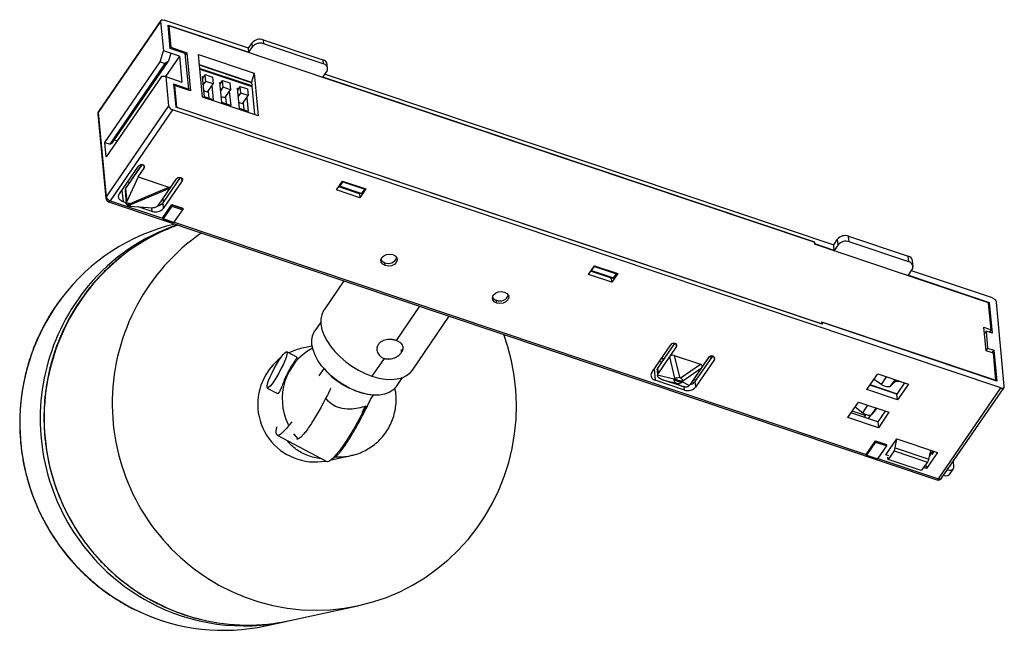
# Paper-space layout '_Superior' of a CAD drawing. Header units: millimetres. Extents: x -98 to 22, y -54 to 20.
import ezdxf

# ---------------------------------------------------------------- set-up
doc = ezdxf.new("R2010")
doc.units = ezdxf.units.MM

psp = doc.layouts.new('_Superior')

# ---------------------------------------------------------------- linework, layer by layer
at = {"color": 7, "linetype": 'Continuous', "lineweight": 25}
for p, q in [((-80.48, 19.91), (-88.06, 8.88)), ((-80.45, 20.05), (-88.03, 9.01)), ((-80.48, 19.91), (-80.14, 16.37)), ((-69.82, 16.67), (-80.07, 20.1)), ((-79.58, 19.48), (-69.77, 16.19)), ((-79.31, 16.66), (-79.58, 19.48)), ((-79.49, 19.41), (-79.56, 19.3)), ((-79.49, 19.41), (-79.24, 16.8)), ((-1.09, -6.88), (-79.49, 19.41)), ((-79.24, 16.8), (-79.31, 16.69)), ((-79.24, 16.8), (-77.29, 16.14)), ((-69.82, 16.67), (-69.36, 17.34)), ((-69.77, 16.19), (-69.31, 16.86)), ((-69.31, 16.86), (-69.36, 17.34)), ((-68.01, 17.71), (-67.97, 17.23)), ((-68.01, 17.71), (-60.78, 15.28)), ((-60.73, 14.8), (-67.97, 17.23)), ((-80.53, 15.02), (-80.14, 16.37)), ((-78.19, 15.71), (-80.14, 16.37)), ((-78.19, 15.71), (-79.9, 13.23)), ((-79.25, 16.07), (-79.53, 15.13)), ((-77.48, 16.05), (-79.31, 16.66)), ((-78.19, 15.71), (-77.89, 12.58)), ((-77.07, 11.73), (-77.48, 16.05)), ((-77.29, 16.14), (-77.47, 15.88)), ((-77.29, 16.14), (-76.85, 11.51)), ((-75.4, 10.75), (-75.9, 15.93)), ((-75.9, 15.93), (-69.13, 13.67)), ((-69.77, 16.19), (-69.82, 16.67)), ((-87.24, 5.25), (-80.53, 15.02)), ((-86.62, 5.05), (-79.91, 14.81)), ((-86.38, 5.16), (-79.53, 15.13)), ((-80.53, 15.02), (-79.91, 14.81)), ((-79.53, 15.13), (-79.91, 14.81)), ((-75.78, 14.71), (-69.45, 12.58)), ((-69.44, 12.48), (-75.77, 14.61)), ((-60.78, 15.28), (-60.73, 14.8)), ((-60.19, 14.23), (-60.24, 14.71)), ((-80.37, 13.25), (-87.08, 3.48)), ((-79.84, 13.23), (-80.37, 13.25)), ((-79.84, 13.23), (-79.51, 9.69)), ((-79.84, 13.23), (-77.89, 12.58)), ((-69.4, 12.11), (-75.74, 14.24)), ((-75.73, 14.15), (-69.39, 12.02)), ((-75.4, 13.24), (-75.26, 13.2)), ((-75.16, 10.79), (-75.4, 13.24)), ((-75.07, 13.48), (-75.38, 13.04)), ((-75.07, 13.48), (-74.19, 13.18)), ((-74.99, 12.66), (-75.07, 13.48)), ((-74.19, 13.18), (-74.11, 12.36)), ((-69.13, 13.67), (-69.45, 12.58)), ((-69.13, 13.67), (-68.64, 8.49)), ((-60.76, 13.17), (-60.3, 13.84)), ((-1.01, -6.87), (-60.76, 13.17)), ((-60.51, 13.54), (1.28, -7.18)), ((-78.9, 12.35), (-77.07, 11.73)), ((-78.9, 12.35), (-78.63, 9.53)), ((-78.8, 12.16), (-78.87, 12.05)), ((-78.8, 12.16), (-78.55, 9.54)), ((-76.85, 11.51), (-78.8, 12.16)), ((-75.3, 12.22), (-74.99, 12.66)), ((-74.11, 12.36), (-74.99, 12.66)), ((-74.8, 11.36), (-74.11, 12.36)), ((-74.26, 12.14), (-74.1, 10.43)), ((-73.27, 12.53), (-73.14, 12.49)), ((-73.04, 10.08), (-73.27, 12.53)), ((-73.25, 12.32), (-72.95, 12.77)), ((-72.87, 11.95), (-72.95, 12.77)), ((-72.95, 12.77), (-72.06, 12.47)), ((-72.06, 12.47), (-71.98, 11.65)), ((-71.12, 11.61), (-70.82, 12.05)), ((-70.74, 11.24), (-70.82, 12.05)), ((-70.82, 12.05), (-69.93, 11.76)), ((-69.45, 12.58), (-69.07, 8.63)), ((-77.15, 11.61), (-77.07, 11.73)), ((-74.8, 11.36), (-75.23, 11.51)), ((-74.1, 10.43), (-75.16, 10.79)), ((-74.72, 11.47), (-74.64, 10.61)), ((-73.17, 11.5), (-72.87, 11.95)), ((-72.67, 10.65), (-73.1, 10.79)), ((-71.98, 11.65), (-72.87, 11.95)), ((-72.67, 10.65), (-71.98, 11.65)), ((-72.14, 11.43), (-71.97, 9.72)), ((-71.14, 11.82), (-71.01, 11.77)), ((-70.91, 9.36), (-71.14, 11.82)), ((-71.05, 10.79), (-70.74, 11.24)), ((-69.86, 10.94), (-70.74, 11.24)), ((-70.54, 9.94), (-69.86, 10.94)), ((-69.93, 11.76), (-69.86, 10.94)), ((-79.51, 9.69), (-87.09, -1.35)), ((-68.64, 8.49), (-75.4, 10.75)), ((-71.97, 9.72), (-73.04, 10.08)), ((-72.6, 10.76), (-72.51, 9.9)), ((-70.54, 9.94), (-70.98, 10.08)), ((-70.47, 10.05), (-70.39, 9.19)), ((-70.01, 10.71), (-69.85, 9.01)), ((-88.11, 8.68), (-87.14, -1.54)), ((-88.06, 8.88), (-87.09, -1.35)), ((-79.03, 9.2), (-86.61, -1.84)), ((21.6, -24.55), (-79.03, 9.2)), ((-0.06, -16.82), (-78.63, 9.53)), ((-78.55, 9.54), (-78.57, 9.51)), ((-78.55, 9.54), (-0.15, -16.76)), ((-69.85, 9.01), (-70.91, 9.36)), ((-87.08, 3.48), (-87.24, 5.25)), ((-87.24, 5.25), (-86.62, 5.05)), ((-86.38, 5.16), (-86.62, 5.05)), ((-85.75, 5.41), (-86.12, 5.54)), ((-84.74, -0.4), (-82.73, 2.53)), ((-84.06, 0.62), (-82.78, 2.54)), ((-82.47, 2.13), (-82.5, 2.43)), ((-85.48, -0.98), (-83.18, 2.36)), ((-83.21, 1.06), (-82.47, 2.13)), ((-83.21, 1.06), (-84.6, -1.92)), ((-84.23, 0.35), (-84.5, 0.44)), ((-84.04, 0.62), (-84.06, 0.62)), ((-83.21, 1.06), (-79.47, -0.2)), ((-78.58, 0.82), (-80.78, -2.39)), ((-78.12, 0.99), (-80.23, -2.08)), ((-77.87, 0.58), (-80.17, -2.76)), ((-77.87, 0.58), (-77.9, 0.88)), ((-59.12, -0.52), (-58.38, 0.55)), ((-58.68, -0.05), (-58.34, 0.45)), ((-58.38, 0.55), (-55.55, -0.4)), ((-58.35, 0.53), (-58.34, 0.45)), ((-58.34, 0.45), (-55.68, -0.44)), ((-85.19, -0.55), (-85.05, -1.95)), ((-84.8, -0.6), (-84.65, -2.17)), ((-84.74, -0.4), (-84.6, -1.92)), ((-84.19, -2.18), (-79.47, -0.2)), ((-79.39, -0.36), (-84.13, -2.35)), ((-56.28, -1.47), (-59.12, -0.52)), ((-56.33, -0.99), (-58.85, -0.14)), ((-56.32, -0.96), (-58.84, -0.12)), ((-58.68, -0.05), (-58.79, -0.05)), ((-58.68, -0.05), (-56.03, -0.94)), ((-56.42, -0.93), (-56.03, -0.94)), ((-56.3, -0.93), (-56.33, -0.99)), ((-56.33, -0.99), (-56.28, -1.47)), ((-55.55, -0.4), (-56.28, -1.47)), ((-56.03, -0.94), (-55.68, -0.44)), ((-55.69, -0.36), (-55.68, -0.44)), ((-86.8, -1.97), (13.82, -35.72)), ((-86.61, -1.84), (-80.25, -3.97)), ((-84.66, -2.08), (-85.05, -1.95)), ((-84.64, -2.03), (-84.19, -2.18)), ((-84.27, -2.32), (-84.37, -2.46)), ((-84.13, -2.35), (-84.23, -2.49)), ((-80.64, -2.4), (-80.66, -2.21)), ((-80.25, -3.97), (-79.1, -2.3)), ((-80.23, -2.08), (-80.17, -2.76)), ((-80.13, -1.93), (-80.17, -1.5)), ((-79.13, -2.5), (-79.09, -2.37)), ((-79.1, -2.3), (-77.77, -2.74)), ((-79.1, -2.3), (-79.09, -2.37)), ((-77.76, -2.81), (-79.09, -2.37)), ((-84.37, -2.46), (-84.38, -2.45)), ((-84.23, -2.49), (-81.44, -2.69)), ((-81.51, -3.13), (-83.22, -2.56)), ((-81.51, -3.13), (-81.55, -2.69)), ((-79.13, -2.5), (-80.19, -4.04)), ((-79.13, -2.5), (-77.8, -2.95)), ((-78.86, -4.49), (-77.8, -2.95)), ((-77.76, -2.81), (-77.8, -2.95)), ((-77.76, -2.81), (-77.77, -2.74)), ((-80.25, -3.97), (-80.24, -4.04)), ((-80.24, -4.04), (-80.19, -4.04)), ((-80.24, -4.04), (-78.91, -4.48)), ((-78.86, -4.49), (-80.19, -4.04)), ((-78.86, -4.49), (-78.91, -4.48)), ((-78.83, -4.44), (5.23, -32.64)), ((-1.09, -6.88), (-1.07, -7.11)), ((-1.08, -6.98), (-1.01, -6.87)), ((20.1, -14.21), (-1.07, -7.11)), ((-0.99, -7.08), (-1.03, -7.13)), ((-0.99, -7.08), (-1.01, -6.87)), ((1.35, -7.86), (-0.99, -7.08)), ((1.28, -7.18), (1.74, -6.51)), ((1.81, -7.19), (1.74, -6.51)), ((3.15, -6.82), (3.09, -6.14)), ((3.09, -6.14), (10.32, -8.56)), ((10.39, -9.24), (3.15, -6.82)), ((1.35, -7.86), (1.28, -7.18)), ((1.81, -7.19), (1.35, -7.86)), ((-53.19, -9.71), (-53.23, -9.37)), ((10.39, -9.24), (10.32, -8.56)), ((10.92, -9.82), (10.86, -9.14)), ((-28.51, -10.79), (-27.78, -9.72)), ((-25.73, -11.25), (-28.25, -10.4)), ((-25.71, -11.23), (-28.23, -10.38)), ((-28.12, -10.3), (-28.18, -10.3)), ((-28.12, -10.3), (-27.78, -9.8)), ((-28.12, -10.3), (-25.47, -11.19)), ((-27.79, -9.73), (-27.78, -9.8)), ((-27.78, -9.72), (-24.94, -10.67)), ((-27.78, -9.8), (-25.12, -10.69)), ((-24.94, -10.67), (-25.68, -11.74)), ((-25.47, -11.19), (-25.12, -10.69)), ((-25.13, -10.61), (-25.12, -10.69)), ((10.37, -10.88), (10.82, -10.2)), ((20.56, -13.64), (10.73, -10.34)), ((-58.23, -11.55), (-60.63, -15.08)), ((-25.68, -11.74), (-28.51, -10.79)), ((-25.86, -11.18), (-25.47, -11.19)), ((-25.68, -11.18), (-25.73, -11.25)), ((-25.68, -11.74), (-25.73, -11.25)), ((10.37, -10.88), (20.18, -14.18)), ((-39.64, -14.25), (-39.67, -13.91)), ((20.41, -17.49), (20.1, -14.21)), ((20.11, -14.29), (20.18, -14.18)), ((20.18, -14.18), (20.54, -17.92)), ((22.01, -24.36), (21.04, -14.13)), ((-49.03, -14.64), (-51.87, -18.81)), ((-61.03, -16.56), (-61.76, -17.64)), ((-49.88, -22.39), (-45.43, -15.84)), ((-0.18, -16.52), (20.99, -23.62)), ((-0.18, -16.52), (-0.15, -16.76)), ((-0.16, -16.73), (-0.08, -16.62)), ((-0.06, -16.82), (-0.08, -16.62)), ((21.09, -23.72), (-0.08, -16.62)), ((-0.17, -16.78), (-0.15, -16.76)), ((19.53, -17.19), (20.41, -17.49)), ((19.8, -20.05), (19.53, -17.19)), ((19.58, -17.8), (19.65, -17.86)), ((19.79, -17.67), (19.6, -17.95)), ((19.79, -17.67), (19.98, -19.72)), ((20.54, -17.92), (19.79, -17.67)), ((20.41, -17.49), (20.19, -17.81)), ((-63.94, -20.81), (-65.16, -20.16)), ((-62.08, -19.48), (-63.28, -19.74)), ((-51.2, -20.23), (-51.24, -19.88)), ((-20.82, -22.67), (-18.52, -19.32)), ((-18.06, -19.15), (-20.13, -22.16)), ((-20.06, -22.84), (-17.81, -19.56)), ((-17.81, -19.56), (-17.84, -19.26)), ((19.98, -19.72), (19.79, -19.99)), ((20.68, -20.35), (19.8, -20.05)), ((19.98, -19.72), (20.73, -19.97)), ((20.73, -19.97), (20.51, -20.29)), ((20.73, -19.97), (21.09, -23.72)), ((-53.34, -20.97), (-54.81, -23.13)), ((-19.64, -21.44), (-19.91, -21.35)), ((-19.66, -20.99), (-19.39, -21.08)), ((-19.62, -20.92), (-19.34, -21.02)), ((-18.66, -20.8), (-18.04, -23.36)), ((-18.1, -20.62), (-14.91, -21.68)), ((-18.1, -20.62), (-17.45, -23.25)), ((-13.91, -20.87), (-16.16, -24.14)), ((-15.71, -23.53), (-13.83, -20.77)), ((-13.46, -20.7), (-15.57, -23.77)), ((-13.2, -21.11), (-15.5, -24.45)), ((-13.57, -20.86), (-13.83, -20.77)), ((-13.2, -21.11), (-13.23, -20.8)), ((20.99, -23.62), (20.68, -20.35)), ((-61.23, -23.1), (-60.63, -22.22)), ((-20.52, -22.24), (-20.39, -23.63)), ((-20.18, -22.35), (-20.11, -23.06)), ((-20.13, -22.16), (-20.06, -22.84)), ((-17.25, -23.31), (-14.91, -21.68)), ((-17.04, -23.69), (-14.77, -22.11)), ((-51.84, -24.38), (-51.11, -23.31)), ((-16.85, -24.82), (-20.39, -23.63)), ((-18.13, -23.49), (-20.12, -23)), ((-19.5, -23.57), (-17.99, -23.94)), ((-17.16, -24.35), (-19.5, -23.57)), ((-18.04, -23.36), (-18.13, -23.49)), ((-17.6, -23.75), (-17.55, -23.69)), ((-17.13, -23.83), (-17.04, -23.69)), ((-16.29, -24.28), (-17.13, -23.83)), ((-15.46, -23.61), (-15.71, -23.53)), ((-15.57, -23.77), (-15.5, -24.45)), ((5.32, -24.77), (6.63, -22.86)), ((7.07, -24.15), (6.17, -23.53)), ((6.63, -22.86), (10.35, -24.11)), ((7.07, -24.15), (7.71, -23.22)), ((8.19, -24.35), (8.73, -23.56)), ((8.65, -23.86), (8.19, -24.35)), ((8.76, -23.74), (8.65, -23.86)), ((8.76, -23.74), (8.85, -23.6)), ((8.93, -23.63), (8.87, -23.72)), ((20.99, -23.62), (20.96, -23.67)), ((-67.52, -24.57), (-66.29, -25.22)), ((-17.79, -24.01), (-17.16, -24.35)), ((-16.85, -24.82), (-16.88, -24.46)), ((-16.03, -23.95), (-16.02, -24.11)), ((9.04, -26.01), (5.32, -24.77)), ((8.96, -25.33), (5.68, -24.23)), ((9.02, -25.31), (5.71, -24.2)), ((9.9, -23.96), (8.96, -25.33)), ((10.35, -24.11), (9.04, -26.01)), ((14.01, -35.58), (21.6, -24.55)), ((14.39, -35.52), (21.98, -24.49)), ((-54.94, -25.9), (-54.61, -25.43)), ((3, -28.14), (4.28, -26.27)), ((4.28, -26.27), (8, -27.52)), ((9.04, -26.01), (8.96, -25.33)), ((5.12, -27.9), (3.53, -27.37)), ((3.87, -26.87), (4.82, -27.57)), ((4.82, -27.57), (5.44, -26.66)), ((5.93, -27.78), (6.46, -27)), ((5.93, -27.78), (6.28, -27.39)), ((6.28, -27.39), (6.54, -27.03)), ((7.55, -27.37), (6.64, -28.69)), ((6.72, -29.39), (3, -28.14)), ((6.64, -28.69), (3.37, -27.59)), ((5.15, -27.77), (5.04, -28.15)), ((5.48, -28.3), (5.82, -27.81)), ((6.64, -28.69), (6.72, -29.39)), ((8, -27.52), (6.72, -29.39)), ((-66.32, -30.31), (-60.3, -33.51)), ((-65.06, -31.03), (-64.99, -31.01)), ((-63.78, -30.75), (-64.29, -30.13)), ((-63.92, -30.78), (-63.78, -30.75)), ((5.23, -32.64), (6.38, -30.97)), ((6.35, -31.17), (6.39, -31.03)), ((6.38, -30.97), (7.71, -31.41)), ((6.38, -30.97), (6.39, -31.03)), ((6.39, -31.03), (7.72, -31.48)), ((7.61, -32.69), (8.94, -30.75)), ((8.75, -31.84), (8.96, -30.76)), ((8.94, -30.75), (13.9, -32.42)), ((5.29, -32.71), (6.35, -31.17)), ((7.68, -31.61), (6.35, -31.17)), ((7.68, -31.61), (6.62, -33.15)), ((7.68, -31.61), (7.72, -31.48)), ((7.71, -31.41), (7.72, -31.48)), ((8.61, -32.21), (7.89, -33.25)), ((8.61, -32.21), (12.68, -33.57)), ((8.75, -31.84), (12.84, -33.21)), ((12.84, -33.21), (13.07, -32.14)), ((12.91, -32.87), (13.33, -32.23)), ((13.45, -32.27), (13.2, -32.64)), ((-59.77, -33.3), (-57.35, -32.78)), ((-59.33, -32.91), (-59.38, -32.92)), ((5.23, -32.64), (5.24, -32.71)), ((5.29, -32.71), (5.24, -32.71)), ((6.57, -33.15), (5.24, -32.71)), ((5.29, -32.71), (6.62, -33.15)), ((6.57, -33.15), (6.62, -33.15)), ((6.65, -33.11), (14.01, -35.58)), ((7.97, -32.81), (7.61, -32.69)), ((7.89, -33.25), (7.87, -32.97)), ((11.91, -34.6), (7.89, -33.25)), ((13.9, -32.42), (12.57, -34.36)), ((15.79, -33.49), (15.85, -34.14)), ((12.68, -33.57), (11.91, -34.6)), ((12.57, -34.36), (12.19, -34.23)), ((12.57, -34.36), (12.5, -33.81)), ((15.33, -35.08), (15.79, -34.41)), ((-64.8, -52.8), (-56.51, -51.01)), ((-67.75, -53.44), (-65.27, -52.91))]:
    psp.add_line(p, q, dxfattribs=at)
at = {"color": 7, "linetype": 'Continuous', "lineweight": 25, "flags": 128}
for points in [[(-78.58, 0.82), (-78.48, 0.91), (-78.34, 0.97), (-78.19, 0.99), (-78.04, 0.97), (-77.92, 0.9), (-77.84, 0.8), (-77.82, 0.69), (-77.87, 0.58)], [(-84.65, -2.2), (-84.44, -2.27), (-84.27, -2.32)], [(-53.19, -9.71), (-53.5, -9.55), (-53.69, -9.3), (-53.73, -9.02), (-53.62, -8.74), (-53.38, -8.51), (-53.04, -8.36), (-52.65, -8.31), (-52.28, -8.37)], [(-52.28, -8.37), (-51.97, -8.54), (-51.78, -8.78), (-51.74, -9.06), (-51.85, -9.34), (-52.09, -9.57), (-52.43, -9.72), (-52.82, -9.77), (-53.19, -9.71)], [(-39.64, -14.25), (-39.95, -14.09), (-40.13, -13.85), (-40.18, -13.57), (-40.07, -13.29), (-39.82, -13.06), (-39.48, -12.9), (-39.1, -12.85), (-38.72, -12.92)], [(-38.72, -12.92), (-38.42, -13.08), (-38.23, -13.32), (-38.19, -13.6), (-38.3, -13.88), (-38.54, -14.12), (-38.88, -14.27), (-39.27, -14.32), (-39.64, -14.25)], [(-60.63, -15.08), (-60.68, -15.15), (-60.9, -15.65), (-61.02, -16.2), (-61.01, -16.8), (-60.89, -17.45), (-60.65, -18.12), (-60.31, -18.8), (-59.86, -19.49), (-59.31, -20.15), (-58.69, -20.79), (-57.99, -21.39), (-57.24, -21.93), (-56.45, -22.41), (-55.63, -22.81), (-54.81, -23.13)], [(-62.04, -18.22), (-61.83, -17.75), (-61.76, -17.64)], [(-76.36, -46.56), (-74.91, -47.58), (-73.4, -48.49), (-71.83, -49.29), (-70.21, -49.97), (-68.54, -50.54), (-66.84, -50.98), (-65.11, -51.3), (-63.37, -51.49), (-61.62, -51.56), (-59.87, -51.49), (-58.13, -51.3), (-56.41, -50.99), (-54.71, -50.55), (-53.05, -49.99), (-51.44, -49.31), (-49.88, -48.51), (-48.38, -47.6), (-46.95, -46.58), (-45.59, -45.47), (-44.32, -44.25), (-43.13, -42.95), (-42.04, -41.56), (-41.06, -40.1), (-40.17, -38.56), (-39.4, -36.97), (-38.74, -35.32), (-38.2, -33.63), (-37.78, -31.9), (-37.48, -30.15), (-37.31, -28.38), (-37.26, -26.59), (-37.33, -24.81), (-37.53, -23.04), (-37.86, -21.28), (-38.3, -19.56), (-38.79, -18.07)], [(-51.84, -24.38), (-51.91, -24.48), (-52.27, -24.85), (-52.73, -25.13), (-53.27, -25.32), (-53.89, -25.42), (-54.57, -25.43), (-55.3, -25.34), (-56.06, -25.17), (-56.84, -24.9), (-57.62, -24.55), (-58.37, -24.12), (-59.1, -23.63), (-59.77, -23.08), (-60.39, -22.49), (-60.92, -21.87), (-61.37, -21.23), (-61.72, -20.58), (-61.97, -19.94), (-62.1, -19.33), (-62.13, -18.75), (-62.04, -18.22)], [(-67.49, -24.05), (-67.36, -23.67), (-67.18, -23.23), (-66.95, -22.73), (-66.69, -22.22), (-66.41, -21.71), (-66.13, -21.24), (-65.85, -20.83), (-65.61, -20.5), (-65.4, -20.28), (-65.25, -20.16), (-65.15, -20.16), (-65.12, -20.29), (-65.15, -20.52), (-65.25, -20.85), (-65.4, -21.27), (-65.61, -21.74), (-65.86, -22.25), (-66.13, -22.76), (-66.41, -23.25), (-66.69, -23.69), (-66.95, -24.07), (-67.18, -24.35), (-67.36, -24.52), (-67.49, -24.57), (-67.55, -24.51), (-67.55, -24.33), (-67.49, -24.05)], [(-54.81, -23.13), (-53.99, -23.36), (-53.2, -23.49), (-52.46, -23.53), (-51.76, -23.47), (-51.15, -23.32), (-50.61, -23.07), (-50.17, -22.73), (-49.88, -22.39)], [(21.6, -24.55), (21.68, -24.57), (21.76, -24.58), (21.84, -24.57), (21.9, -24.55), (21.95, -24.52), (21.99, -24.47), (22.01, -24.42), (22.01, -24.36)], [(-55.54, -26.78), (-55.67, -27.05), (-56.11, -27.89), (-56.57, -28.73), (-57.03, -29.54), (-57.5, -30.3), (-57.96, -31.02), (-58.39, -31.66), (-58.81, -32.23), (-59.19, -32.7), (-59.52, -33.07), (-59.82, -33.34), (-60.05, -33.49), (-60.24, -33.53), (-60.3, -33.51)], [(-64.56, -28.66), (-64.83, -29.02), (-65.21, -29.49), (-65.54, -29.86), (-65.84, -30.13), (-66.07, -30.28), (-66.26, -30.32), (-66.38, -30.25), (-66.44, -30.06), (-66.43, -29.76), (-66.37, -29.35), (-66.35, -29.28)], [(13.82, -35.72), (13.84, -35.72), (13.88, -35.71), (13.92, -35.68), (13.97, -35.64), (14.01, -35.58)]]:
    psp.add_lwpolyline(points, dxfattribs=at)
at = {"color": 7, "linetype": 'Continuous', "lineweight": 25}
for centre, radius, start, end in [((-68.42, 16.56), 1.22, 70.5581, 140.3299), ((-60.94, 14.59), 0.71, 9.4526, 76.6142), ((-78.84, 9.86), 0.686, 194.3454, 253.9891), ((-87.62, 8.73), 0.5, 145.5198, 185.809), ((-82.81, 2.05), 0.488, 70.5581, 140.3299), ((-82.69, 2.26), 0.254, 327.5035, 80.1266), ((-86.69, -1.48), 0.45, 183.7457, 224.6846), ((-86.64, -1.49), 0.5, 185.2158, 251.4602), ((-86.42, -1.18), 0.686, 194.3454, 253.9891), ((-86.64, -1.43), 0.523, 224.5653, 261.5769), ((-86.78, -1.88), 0.0945, 255.4715, 310.5786), ((-86.97, -1.6), 0.428, 306.4548, 327.3954), ((-84.78, -1.94), 0.68, 324.7733, 329.1392), ((-89.01, -4.03), 5.16, 20.2616, 21.0168), ((-84.89, -1.87), 0.814, 329.1238, 333.0645), ((-86.84, -3.24), 2.85, 18.1087, 20.4062), ((-81.07, -1.44), 1.06, 282.2733, 322.7886), ((-81.1, -1.98), 1.22, 250.5581, 320.3299), ((-73.16, -28.27), 24.25, 103.3126, 142.8704), ((-70.67, -27.74), 24.26, 108.7409, 140.0482), ((-61.15, -26.46), 25.21, 124.7546, 232.8736), ((-70.24, -27.55), 24.17, 109.6737, 127.6673), ((2.68, -7.29), 1.22, 70.5581, 140.3299), ((2.75, -7.97), 1.22, 70.5581, 140.3299), ((-69.41, -28.25), 25.23, 128.1896, 232.8497), ((-53.04, -8.64), 0.752, 205.3353, 255.5503), ((-52.8, -8.36), 1.09, 246.7927, 337.696), ((10.16, -9.25), 0.711, 9.5033, 76.5635), ((10.28, -9.87), 0.635, 328.872, 80.0639), ((-69.83, -28.32), 25.28, 140.2707, 241.5321), ((-72.31, -28.85), 25.28, 142.9867, 245.0209), ((-39.49, -13.19), 0.752, 205.3353, 255.5503), ((-39.24, -12.91), 1.09, 246.7927, 337.696), ((-58.7, -25.89), 7.01, 118.3358, 206.2657), ((-61.85, -26.32), 6.74, 102.2154, 116.7395), ((-18.14, -19.63), 0.488, 70.5581, 140.3299), ((-18.02, -19.42), 0.254, 327.5035, 80.1266), ((-61.77, -26.43), 6.88, 127.3744, 153.0984), ((-13.54, -21.18), 0.488, 70.5581, 140.3299), ((-13.42, -20.97), 0.254, 327.5035, 80.1266), ((-53.54, -16.16), 9.33, 220.5045, 263.3791), ((-20.28, -23.01), 0.634, 147.5035, 260.1266), ((-19.89, -22.33), 0.294, 144.1848, 184.5659), ((-61.68, -26.54), 7.01, 152.6365, 280.2465), ((-17.62, -23.58), 0.517, 169.809, 223.8006), ((-18.16, -21.08), 2.28, 273.0446, 288.111), ((-17.63, -23.27), 0.75, 257.6462, 312.5199), ((-19.68, -24.95), 2.93, 25.3645, 33.9049), ((-16.36, -23.19), 0.984, 290.2832, 323.8084), ((8.82, -23.81), 0.0954, 68.8805, 130.2788), ((9.13, -22.71), 1.05, 255.2793, 277.6669), ((-16.44, -23.67), 1.22, 250.5581, 320.3299), ((-58.78, -26.19), 6.74, 265.3038, 281.9385), ((13.98, -35.24), 0.5, 251.4602, 325.5054), ((14.19, -35.08), 0.535, 250.5029, 271.7158), ((14.1, -35.61), 0.113, 296.814, 359.7938), ((14.22, -35.39), 0.227, 268.5738, 322.3285), ((-69.78, -28.79), 24.57, 232.7733, 256.4872), ((-70.37, -29.21), 24.24, 241.6545, 282.7172), ((-72.85, -29.78), 24.21, 245.2381, 282.1594), ((-69.89, -29.22), 24.13, 256.5013, 282.1933)]:
    psp.add_arc(centre, radius, start, end, dxfattribs=at)
for points, knots in [([(-80.48, 19.91), (-80.49, 20), (-80.45, 20.07), (-80.29, 20.15), (-80.18, 20.14), (-80.07, 20.1)], [0, 0, 0, 0, 0.5, 0.5, 1, 1, 1, 1]), ([(-67.97, 17.23), (-68, 17.24), (-68.05, 17.26), (-68.14, 17.28), (-68.23, 17.29), (-68.36, 17.3), (-68.53, 17.29), (-68.73, 17.25), (-68.92, 17.18), (-69.08, 17.09), (-69.22, 16.98), (-69.28, 16.9), (-69.31, 16.86)], [0, 0, 0, 0, 0.0600993, 0.1198084, 0.179664, 0.2401991, 0.369538, 0.5001206, 0.62939, 0.7600424, 0.879663, 1, 1, 1, 1]), ([(-60.3, 13.84), (-60.29, 13.86), (-60.26, 13.9), (-60.23, 13.97), (-60.21, 14.04), (-60.19, 14.13), (-60.19, 14.25), (-60.23, 14.4), (-60.31, 14.53), (-60.43, 14.65), (-60.57, 14.74), (-60.68, 14.78), (-60.73, 14.8)], [0, 0, 0, 0, 0.060099, 0.119808, 0.179664, 0.240199, 0.369538, 0.500121, 0.62939, 0.760042, 0.879663, 1, 1, 1, 1]), ([(-88.06, 8.88), (-88.09, 8.83), (-88.12, 8.77), (-88.11, 8.7), (-88.1, 8.68)], [0, 0, 0, 0, 0.717295, 1, 1, 1, 1]), ([(-85.05, -1.95), (-85.08, -1.94), (-85.14, -1.92), (-85.21, -1.88), (-85.28, -1.84), (-85.37, -1.77), (-85.47, -1.68), (-85.55, -1.54), (-85.59, -1.4), (-85.59, -1.25), (-85.56, -1.11), (-85.51, -1.02), (-85.48, -0.98)], [0, 0, 0, 0, 0.060099, 0.119808, 0.179664, 0.240199, 0.369538, 0.500121, 0.62939, 0.760042, 0.879663, 1, 1, 1, 1]), ([(-84.74, -0.4), (-84.77, -0.45), (-84.81, -0.51), (-84.79, -0.58), (-84.79, -0.6)], [0, 0, 0, 0, 0.7172948, 1, 1, 1, 1]), ([(-87.09, -1.35), (-87.11, -1.38), (-87.12, -1.4), (-87.13, -1.45), (-87.14, -1.46), (-87.14, -1.48), (-87.14, -1.49), (-87.14, -1.5), (-87.14, -1.5), (-87.14, -1.51)], [0, 0, 0, 0, 0.5, 0.5, 0.75, 0.75, 0.875, 0.875, 1, 1, 1, 1]), ([(-84.65, -2.2), (-84.65, -2.18), (-84.65, -2.16), (-84.65, -2.11), (-84.65, -2.07), (-84.64, -2.04), (-84.64, -2.03)], [0, 0, 0, 0, 0.268567, 0.523491, 0.7666, 1, 1, 1, 1]), ([(-84.65, -2.2), (-84.64, -2.21), (-84.63, -2.24), (-84.62, -2.28), (-84.59, -2.31), (-84.55, -2.36), (-84.48, -2.41), (-84.42, -2.44), (-84.38, -2.45)], [0, 0, 0, 0, 0.123757, 0.247258, 0.372208, 0.500253, 0.747361, 1, 1, 1, 1]), ([(-80.78, -2.39), (-80.81, -2.43), (-80.85, -2.47), (-80.95, -2.55), (-81.01, -2.59), (-81.14, -2.65), (-81.2, -2.67), (-81.33, -2.69), (-81.39, -2.7), (-81.44, -2.69)], [0, 0, 0, 0, 0.25, 0.25, 0.5, 0.5, 0.75, 0.75, 1, 1, 1, 1]), ([(-85.03, -8.43), (-85.05, -8.45), (-85.52, -8.79), (-86.38, -9.54), (-87.59, -10.68), (-88.72, -11.92), (-89.76, -13.23), (-90.71, -14.61), (-91.57, -16.05), (-92.33, -17.55), (-92.99, -19.1), (-93.54, -20.69), (-93.99, -22.31), (-94.32, -23.97), (-94.55, -25.64), (-94.66, -27.33), (-94.66, -29.02), (-94.55, -30.71), (-94.32, -32.39), (-93.99, -34.05), (-93.54, -35.68), (-92.99, -37.28), (-92.34, -38.84), (-91.58, -40.35), (-90.72, -41.81), (-89.77, -43.2), (-88.73, -44.53), (-87.6, -45.78), (-86.39, -46.95), (-85.4, -47.8), (-84.82, -48.25), (-84.68, -48.35)], [0, 0, 0, 0, 0.001694, 0.038206, 0.074722, 0.111241, 0.147764, 0.184291, 0.220821, 0.257356, 0.293895, 0.330438, 0.366984, 0.403534, 0.440087, 0.476643, 0.513202, 0.549763, 0.586325, 0.622889, 0.659453, 0.696018, 0.732583, 0.769146, 0.805709, 0.84227, 0.878828, 0.915384, 0.951937, 0.988487, 1, 1, 1, 1]), ([(-92.51, -13.65), (-92.71, -13.92), (-93.25, -14.63), (-94.03, -15.85), (-94.85, -17.32), (-95.57, -18.84), (-96.18, -20.4), (-96.69, -22.01), (-97.09, -23.65), (-97.37, -25.31), (-97.55, -26.99), (-97.62, -28.68), (-97.57, -30.37), (-97.41, -32.06), (-97.14, -33.73), (-96.76, -35.38), (-96.27, -37), (-95.67, -38.58), (-94.97, -40.12), (-94.17, -41.61), (-93.27, -43.04), (-92.28, -44.41), (-91.21, -45.7), (-90.04, -46.92), (-88.81, -48.06), (-87.49, -49.11), (-86.12, -50.07), (-84.68, -50.93), (-83.64, -51.49), (-83.06, -51.73), (-83.01, -51.75)], [0, 0, 0, 0, 0.02247, 0.059885, 0.097304, 0.134725, 0.17215, 0.209576, 0.247006, 0.284437, 0.321871, 0.359307, 0.396745, 0.434183, 0.471623, 0.509064, 0.546505, 0.583946, 0.621386, 0.658826, 0.696265, 0.733703, 0.771139, 0.808573, 0.846005, 0.883434, 0.920861, 0.958285, 0.995706, 1, 1, 1, 1]), ([(20.56, -13.64), (20.68, -13.68), (20.79, -13.76), (20.97, -13.94), (21.03, -14.04), (21.04, -14.13)], [0, 0, 0, 0, 0.5, 0.5, 1, 1, 1, 1]), ([(-51.87, -18.81), (-51.91, -18.8), (-51.98, -18.77), (-52.09, -18.75), (-52.21, -18.72), (-52.34, -18.7), (-52.52, -18.68), (-52.77, -18.68), (-53.1, -18.71), (-53.4, -18.8), (-53.64, -18.91), (-53.8, -19.02), (-53.93, -19.14), (-54, -19.23), (-54.03, -19.28)], [0, 0, 0, 0, 0.047848, 0.096769, 0.146778, 0.197892, 0.250123, 0.356051, 0.500195, 0.646135, 0.750109, 0.836713, 0.919986, 1, 1, 1, 1]), ([(-51.2, -20.23), (-51.18, -20.2), (-51.15, -20.15), (-51.1, -20.06), (-51.07, -19.98), (-51.04, -19.89), (-51.02, -19.77), (-51.02, -19.6), (-51.08, -19.39), (-51.21, -19.2), (-51.37, -19.06), (-51.53, -18.96), (-51.69, -18.87), (-51.81, -18.83), (-51.87, -18.81)], [0, 0, 0, 0, 0.047721, 0.096619, 0.14671, 0.19801, 0.250534, 0.354388, 0.500472, 0.644278, 0.750154, 0.836468, 0.919727, 1, 1, 1, 1]), ([(-54.03, -19.28), (-54.05, -19.31), (-54.09, -19.36), (-54.13, -19.45), (-54.17, -19.55), (-54.19, -19.65), (-54.21, -19.78), (-54.21, -19.99), (-54.15, -20.25), (-54.01, -20.5), (-53.84, -20.68), (-53.68, -20.8), (-53.52, -20.9), (-53.4, -20.95), (-53.34, -20.97)], [0, 0, 0, 0, 0.047646, 0.096461, 0.146464, 0.197669, 0.250092, 0.353998, 0.499897, 0.643883, 0.749728, 0.8362, 0.919601, 1, 1, 1, 1]), ([(-53.34, -20.97), (-53.3, -20.98), (-53.23, -21), (-53.11, -21.03), (-52.99, -21.04), (-52.87, -21.05), (-52.7, -21.05), (-52.44, -21.02), (-52.12, -20.93), (-51.82, -20.79), (-51.6, -20.64), (-51.43, -20.5), (-51.3, -20.37), (-51.23, -20.27), (-51.2, -20.23)], [0, 0, 0, 0, 0.047877, 0.096828, 0.14687, 0.198019, 0.250288, 0.356141, 0.500181, 0.646068, 0.749997, 0.836643, 0.919953, 1, 1, 1, 1]), ([(-63.96, -20.83), (-63.95, -20.83), (-63.89, -20.82), (-64, -21), (-64.25, -21.37), (-64.63, -21.95), (-64.9, -22.45), (-65.03, -22.7)], [0, 0, 0, 0, 0.0766737, 0.2939774, 0.5219283, 0.7605472, 1, 1, 1, 1]), ([(-18.1, -20.62), (-18.21, -20.58), (-18.32, -20.58), (-18.51, -20.64), (-18.6, -20.71), (-18.66, -20.8)], [0, 0, 0, 0, 0.5, 0.5, 1, 1, 1, 1]), ([(-65.03, -22.7), (-65.15, -22.95), (-65.39, -23.44), (-65.68, -24.16), (-65.91, -24.77), (-66.11, -25.15), (-66.24, -25.29), (-66.28, -25.21), (-66.29, -25.21)], [0, 0, 0, 0, 0.190576, 0.380895, 0.577962, 0.781586, 0.977401, 1, 1, 1, 1]), ([(-14.77, -22.11), (-14.7, -22.02), (-14.68, -21.93), (-14.73, -21.78), (-14.8, -21.72), (-14.91, -21.68)], [0, 0, 0, 0, 0.5, 0.5, 1, 1, 1, 1]), ([(-19.84, -23.42), (-19.85, -23.41), (-19.89, -23.39), (-19.94, -23.36), (-20, -23.31), (-20.06, -23.24), (-20.11, -23.13), (-20.11, -23.05), (-20.12, -23)], [0, 0, 0, 0, 0.0897941, 0.2030221, 0.3397175, 0.499885, 0.7481239, 1, 1, 1, 1]), ([(-19.5, -23.57), (-19.53, -23.56), (-19.58, -23.54), (-19.66, -23.51), (-19.75, -23.47), (-19.81, -23.44), (-19.84, -23.42)], [0, 0, 0, 0, 0.23568, 0.480277, 0.734762, 1, 1, 1, 1]), ([(-18.13, -23.49), (-18.1, -23.51), (-18.05, -23.55), (-17.96, -23.6), (-17.87, -23.64), (-17.78, -23.69), (-17.69, -23.72), (-17.63, -23.74), (-17.6, -23.75)], [0, 0, 0, 0, 0.171638, 0.341211, 0.508775, 0.674387, 0.838108, 1, 1, 1, 1]), ([(-17.55, -23.69), (-17.58, -23.67), (-17.64, -23.65), (-17.73, -23.61), (-17.81, -23.56), (-17.89, -23.5), (-17.97, -23.43), (-18.02, -23.38), (-18.04, -23.36)], [0, 0, 0, 0, 0.161222, 0.324381, 0.489665, 0.657249, 0.827306, 1, 1, 1, 1]), ([(-17.6, -23.75), (-17.57, -23.76), (-17.51, -23.78), (-17.43, -23.8), (-17.35, -23.82), (-17.27, -23.83), (-17.19, -23.83), (-17.15, -23.83), (-17.13, -23.83)], [0, 0, 0, 0, 0.161962, 0.325725, 0.491351, 0.658901, 0.828432, 1, 1, 1, 1]), ([(-17.04, -23.69), (-17.06, -23.7), (-17.12, -23.72), (-17.2, -23.73), (-17.29, -23.73), (-17.38, -23.73), (-17.47, -23.71), (-17.52, -23.69), (-17.55, -23.69)], [0, 0, 0, 0, 0.172485, 0.342417, 0.50996, 0.675285, 0.83857, 1, 1, 1, 1]), ([(-17.45, -23.25), (-17.44, -23.3), (-17.42, -23.33), (-17.37, -23.35), (-17.36, -23.35), (-17.34, -23.35), (-17.32, -23.35), (-17.29, -23.34), (-17.27, -23.33), (-17.25, -23.31)], [0, 0, 0, 0, 0.5, 0.5, 0.625, 0.625, 0.75, 0.75, 1, 1, 1, 1]), ([(-59.81, -24.62), (-59.82, -24.64), (-60, -24.99), (-60.35, -25.68), (-60.85, -26.63), (-61.35, -27.52), (-61.82, -28.33), (-62.29, -29.06), (-62.71, -29.68), (-63.08, -30.15), (-63.37, -30.47), (-63.61, -30.68), (-63.72, -30.73), (-63.78, -30.75)], [0, 0, 0, 0, 0.007435, 0.127056, 0.246423, 0.348578, 0.450602, 0.553472, 0.656296, 0.74578, 0.835254, 0.917628, 1, 1, 1, 1]), ([(-57.39, -32.77), (-57.2, -32.73), (-56.73, -32.64), (-56, -32.35), (-55.21, -31.95), (-54.48, -31.43), (-53.82, -30.84), (-53.24, -30.16), (-52.76, -29.41), (-52.37, -28.61), (-52.09, -27.76), (-51.91, -26.88), (-51.85, -25.99), (-51.89, -25.2), (-51.99, -24.72), (-52.03, -24.53)], [0, 0, 0, 0, 0.050687, 0.132201, 0.21366, 0.295088, 0.376507, 0.457941, 0.539415, 0.620947, 0.702556, 0.784251, 0.866041, 0.947924, 1, 1, 1, 1]), ([(-16.83, -24.43), (-16.88, -24.42), (-16.99, -24.4), (-17.11, -24.37), (-17.16, -24.35)], [0, 0, 0, 0, 0.519737, 1, 1, 1, 1]), ([(-16.83, -24.43), (-16.81, -24.43), (-16.76, -24.44), (-16.7, -24.44), (-16.62, -24.44), (-16.53, -24.42), (-16.41, -24.38), (-16.33, -24.32), (-16.29, -24.28)], [0, 0, 0, 0, 0.123725, 0.246193, 0.369642, 0.496258, 0.742641, 1, 1, 1, 1]), ([(-55.54, -26.78), (-55.85, -26.87), (-56.48, -27.05), (-57.55, -27.17), (-58.67, -27.08), (-59.72, -26.6), (-60.2, -26.08), (-60.43, -25.82)], [0, 0, 0, 0, 0.184577, 0.368931, 0.606343, 0.80498, 1, 1, 1, 1]), ([(-59.33, -32.91), (-59.24, -32.87), (-59.1, -32.8), (-58.8, -32.5), (-58.51, -32.14), (-58.17, -31.69), (-57.8, -31.15), (-57.42, -30.53), (-56.96, -29.76), (-56.44, -28.83), (-55.93, -27.87), (-55.43, -26.89), (-55.12, -26.27), (-54.94, -25.9)], [0, 0, 0, 0, 0.109549, 0.184176, 0.25881, 0.334287, 0.409781, 0.48795, 0.566164, 0.680544, 0.795268, 0.878833, 1, 1, 1, 1]), ([(-55.98, -27.54), (-55.9, -27.38), (-55.77, -27.13), (-55.65, -26.89), (-55.6, -26.8)], [0, 0, 0, 0, 0.6448506, 1, 1, 1, 1]), ([(4.98, -27.67), (5.13, -27.77), (5.3, -27.85), (5.61, -27.9), (5.75, -27.89), (5.84, -27.84)], [0, 0, 0, 0, 0.5, 0.5, 1, 1, 1, 1]), ([(-61, -33.14), (-61.14, -33.12), (-61.55, -33.08), (-62.22, -32.92), (-63, -32.63), (-63.7, -32.25), (-64.31, -31.8), (-64.75, -31.39), (-64.98, -31.12), (-65.06, -31.03)], [0, 0, 0, 0, 0.086702, 0.255792, 0.425785, 0.595747, 0.755204, 0.914747, 1, 1, 1, 1]), ([(8.61, -32.21), (8.64, -32.16), (8.67, -32.1), (8.72, -31.97), (8.74, -31.9), (8.75, -31.84)], [0, 0, 0, 0, 0.5, 0.5, 1, 1, 1, 1]), ([(12.84, -33.21), (12.83, -33.27), (12.8, -33.34), (12.75, -33.47), (12.71, -33.53), (12.68, -33.57)], [0, 0, 0, 0, 0.5, 0.5, 1, 1, 1, 1]), ([(15.85, -34.14), (15.87, -34.32), (15.79, -34.46), (15.49, -34.6), (15.27, -34.6), (15.03, -34.52)], [0, 0, 0, 0, 0.5, 0.5, 1, 1, 1, 1]), ([(15.33, -35.07), (15.28, -35.12), (15.19, -35.23), (14.92, -35.28), (14.69, -35.22), (14.57, -35.19)], [0, 0, 0, 0, 0.2964506, 0.6482253, 1, 1, 1, 1]), ([(-84.68, -48.35), (-84.44, -48.53), (-83.74, -49.05), (-82.55, -49.82), (-81.09, -50.64), (-79.58, -51.36), (-78.02, -51.97), (-76.68, -52.41), (-75.84, -52.6), (-75.54, -52.67)], [0, 0, 0, 0, 0.0891, 0.253413, 0.417735, 0.582039, 0.746325, 0.910592, 1, 1, 1, 1])]:
    psp.add_open_spline(points, degree=3, knots=knots, dxfattribs=at)
for points in [[(-88.03, 9.01), (-88.05, 8.98), (-88.06, 8.93), (-88.06, 8.88)], [(-79.39, -0.36), (-79.34, -0.29), (-79.37, -0.23), (-79.47, -0.2)], [(-84.64, -2.03), (-84.63, -1.99), (-84.62, -1.95), (-84.6, -1.92)], [(-84.27, -2.32), (-84.24, -2.28), (-84.22, -2.23), (-84.19, -2.18)], [(-84.22, -2.33), (-84.24, -2.33), (-84.26, -2.32), (-84.27, -2.32)], [(-84.13, -2.35), (-84.16, -2.35), (-84.19, -2.34), (-84.22, -2.33)], [(-84.23, -2.49), (-84.25, -2.49), (-84.29, -2.48), (-84.34, -2.47), (-84.37, -2.46)], [(-20.12, -23), (-20.11, -22.94), (-20.09, -22.88), (-20.06, -22.84)], [(8.87, -23.72), (8.86, -23.72), (8.86, -23.72), (8.85, -23.72)], [(-17.79, -24.01), (-17.83, -23.99), (-17.91, -23.96), (-17.99, -23.94)], [(-16.16, -24.14), (-16.2, -24.19), (-16.24, -24.24), (-16.29, -24.28)], [(7.46, -24.35), (7.32, -24.31), (7.19, -24.24), (7.07, -24.15)], [(7.96, -24.44), (7.82, -24.46), (7.64, -24.43), (7.46, -24.35)], [(8.19, -24.35), (8.14, -24.41), (8.06, -24.44), (7.96, -24.44)], [(4.82, -27.57), (4.87, -27.61), (4.92, -27.64), (4.98, -27.67)], [(5.84, -27.84), (5.88, -27.82), (5.9, -27.8), (5.93, -27.78)]]:
    psp.add_open_spline(points, degree=3, dxfattribs=at)

doc.saveas('drawing.dxf')
